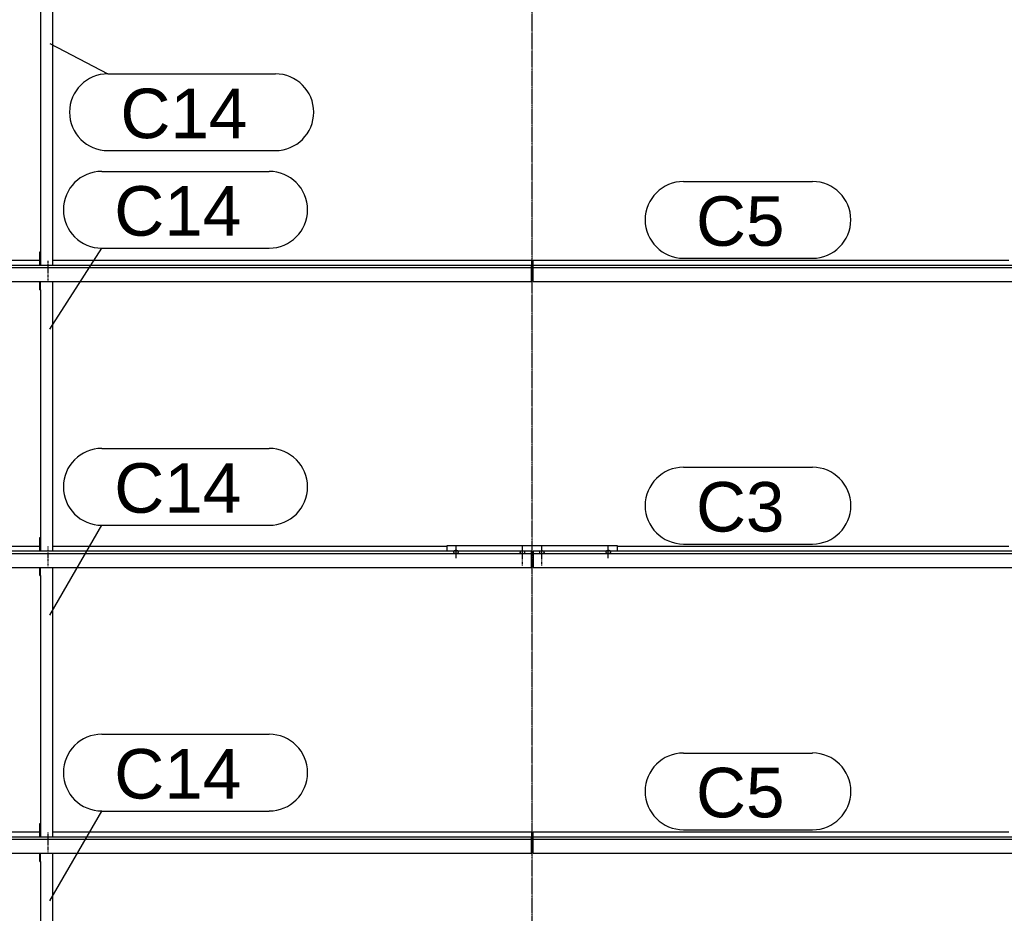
# Model space of a CAD drawing. Header units: millimetres. Extents: x -4888 to 73862, y -29046 to 15504.
# Tile 48 of 111: x 26149 to 29705, y 1009 to 4238. Entities that reach past the tile are written whole.
import ezdxf

# ---------------------------------------------------------------- set-up
doc = ezdxf.new("R2010")
doc.units = ezdxf.units.MM
doc.linetypes.add('DXK_LINE_DOT2', pattern=[3.9198, 1.9599, -1.9599])
doc.linetypes.add('DXK_LINE_DOT3', pattern=[5.9187, 2.979, -0.9799, 0.9799, -0.9799])
doc.styles.add('Arial', font='ARIAL.TTF', dxfattribs={"height": 0.2})

# ---------------------------------------------------------------- blocks, each defined once
blk = doc.blocks.new('Bolt-1953139-17932 - 1282')
at = {"color": 5, "linetype": 'Continuous'}
for p, q in [((28266.2, 2315.7), (28266, 2315.2)), ((28266, 2315.2), (28266, 2314.8)), ((28266, 2314.8), (28266, 2314.3)), ((28266, 2314.3), (28266.2, 2313.8)), ((28266.4, 2316.2), (28266.2, 2315.7)), ((28266.2, 2313.8), (28266.4, 2313.4)), ((28266.7, 2316.6), (28266.4, 2316.2)), ((28266.4, 2313.4), (28266.7, 2312.9)), ((28267.1, 2317), (28266.7, 2316.6)), ((28266.7, 2312.9), (28267.1, 2312.5)), ((28267.5, 2317.4), (28267.1, 2317)), ((28267.1, 2312.5), (28267.5, 2312.1)), ((28268, 2317.8), (28267.5, 2317.4)), ((28267.5, 2312.1), (28268, 2311.7)), ((28268.6, 2318.2), (28268, 2317.8)), ((28269.3, 2318.5), (28268.6, 2318.2)), ((28270, 2318.7), (28269.3, 2318.5)), ((28270.8, 2319), (28270, 2318.7)), ((28271.6, 2319.2), (28270.8, 2319)), ((28272.4, 2319.3), (28271.6, 2319.2)), ((28273.2, 2319.5), (28272.4, 2319.3)), ((28274.1, 2319.5), (28273.2, 2319.5)), ((28275, 2319.6), (28274.1, 2319.5)), ((28275, 2292.2), (28275, 2334.6)), ((28275.9, 2319.5), (28275, 2319.6)), ((28276.8, 2319.5), (28275.9, 2319.5)), ((28277.6, 2319.3), (28276.8, 2319.5)), ((28278.4, 2319.2), (28277.6, 2319.3)), ((28279.2, 2319), (28278.4, 2319.2)), ((28280, 2318.7), (28279.2, 2319)), ((28280.7, 2318.5), (28280, 2318.7)), ((28281.4, 2318.2), (28280.7, 2318.5)), ((28282, 2317.8), (28281.4, 2318.2)), ((28282.5, 2317.4), (28282, 2317.8)), ((28282, 2311.7), (28282.5, 2312.1)), ((28282.9, 2317), (28282.5, 2317.4)), ((28282.5, 2312.1), (28282.9, 2312.5)), ((28283.3, 2316.6), (28282.9, 2317)), ((28282.9, 2312.5), (28283.3, 2312.9)), ((28283.6, 2316.2), (28283.3, 2316.6)), ((28283.3, 2312.9), (28283.6, 2313.4)), ((28283.8, 2315.7), (28283.6, 2316.2)), ((28283.6, 2313.4), (28283.8, 2313.8)), ((28284, 2315.2), (28283.8, 2315.7)), ((28283.8, 2313.8), (28284, 2314.3)), ((28284, 2314.8), (28284, 2315.2)), ((28284, 2314.3), (28284, 2314.8)), ((28268, 2311.7), (28268.6, 2311.4)), ((28268.6, 2311.4), (28269.3, 2311.1)), ((28269.3, 2311.1), (28270, 2310.8)), ((28270, 2310.8), (28270.8, 2310.5)), ((28270.8, 2310.5), (28271.6, 2310.3)), ((28271.6, 2310.3), (28272.4, 2310.2)), ((28272.4, 2310.2), (28273.2, 2310.1)), ((28273.2, 2310.1), (28274.1, 2310)), ((28274.1, 2310), (28275, 2310)), ((28275, 2310), (28275.9, 2310)), ((28275.9, 2310), (28276.8, 2310.1)), ((28276.8, 2310.1), (28277.6, 2310.2)), ((28277.6, 2310.2), (28278.4, 2310.3)), ((28278.4, 2310.3), (28279.2, 2310.5)), ((28279.2, 2310.5), (28280, 2310.8)), ((28280, 2310.8), (28280.7, 2311.1)), ((28280.7, 2311.1), (28281.4, 2311.4)), ((28281.4, 2311.4), (28282, 2311.7))]:
    blk.add_line(p, q, dxfattribs=at)
blk = doc.blocks.new('Part-1953139-17098 - 1282')
at = {"color": 3, "linetype": 'Continuous'}
for p, q in [((24503, 3349.9), (24503, 3291.7)), ((27997, 3349.9), (24503, 3349.9)), ((24807, 3368.6), (26222, 3368.6)), ((26269, 3368.6), (27997, 3368.6)), ((27997, 3368.6), (27997, 3349.9)), ((27997, 3291.7), (27997, 3349.9)), ((24503, 3342.5), (27997, 3342.5)), ((24503, 3291.7), (27997, 3291.7))]:
    blk.add_line(p, q, dxfattribs=at)
blk = doc.blocks.new('Bolt-1953139-18472 - 1282')
at = {"color": 5, "linetype": 'DXK_LINE_DOT2'}
blk.add_line((26250, 1271.2), (26250, 1228.9), dxfattribs=at)
blk = doc.blocks.new('Part-1953139-18471 - 1282')
at = {"color": 3, "linetype": 'Continuous'}
for p, q in [((26222, 1196.4), (26222, 1226)), ((26224, 1196.4), (26224, 1226)), ((26269, 251.4), (26269, 1226)), ((26222, 1196.4), (26224, 1196.4)), ((26224, 1196.4), (26224, 251.4)), ((26222, 251.4), (26222, 300.7)), ((26222, 300.7), (26224, 300.7))]:
    blk.add_line(p, q, dxfattribs=at)
blk = doc.blocks.new('Part-1953139-17110 - 1282')
at = {"color": 3, "linetype": 'Continuous'}
for p, q in [((28003, 1284.2), (28003, 1302.9)), ((28003, 1302.9), (29722, 1302.9)), ((28003, 1226), (28003, 1284.2)), ((31497, 1284.2), (28003, 1284.2)), ((29769, 1302.9), (31193, 1302.9)), ((31497, 1226), (31497, 1284.2)), ((28003, 1276.8), (31497, 1276.8)), ((28003, 1226), (31497, 1226))]:
    blk.add_line(p, q, dxfattribs=at)
blk = doc.blocks.new('GridLine-1953139-4949 - 1282')
at = {"color": 174, "linetype": 'DXK_LINE_DOT3'}
blk.add_line((28000, -1750), (28000, 12340), dxfattribs=at)
blk = doc.blocks.new('Part-1953139-17112 - 1282')
at = {"color": 3, "linetype": 'Continuous'}
for p, q in [((28003, 3349.9), (28003, 3368.6)), ((28003, 3368.6), (29722, 3368.6)), ((28003, 3291.7), (28003, 3349.9)), ((31497, 3349.9), (28003, 3349.9)), ((29769, 3368.6), (31193, 3368.6)), ((31497, 3291.7), (31497, 3349.9)), ((28003, 3342.5), (31497, 3342.5)), ((28003, 3291.7), (31497, 3291.7))]:
    blk.add_line(p, q, dxfattribs=at)
blk = doc.blocks.new('Part-1953139-17096 - 1282')
at = {"color": 3, "linetype": 'Continuous'}
for p, q in [((24503, 1284.2), (24503, 1226)), ((27997, 1284.2), (24503, 1284.2)), ((24807, 1302.9), (26222, 1302.9)), ((26269, 1302.9), (27997, 1302.9)), ((27997, 1302.9), (27997, 1284.2)), ((27997, 1226), (27997, 1284.2)), ((24503, 1276.8), (27997, 1276.8)), ((24503, 1226), (27997, 1226))]:
    blk.add_line(p, q, dxfattribs=at)
blk = doc.blocks.new('Part-1953139-17097 - 1282')
at = {"color": 3, "linetype": 'Continuous'}
for p, q in [((24503, 2317.1), (24503, 2335.8)), ((24503, 2335.8), (26222, 2335.8)), ((24503, 2258.8), (24503, 2317.1)), ((27997, 2317.1), (24503, 2317.1)), ((26269, 2335.8), (27693, 2335.8)), ((27997, 2258.8), (27997, 2317.1)), ((24503, 2309.6), (27997, 2309.6)), ((24503, 2258.8), (27997, 2258.8))]:
    blk.add_line(p, q, dxfattribs=at)
blk = doc.blocks.new('Part-1953139-17111 - 1282')
at = {"color": 3, "linetype": 'Continuous'}
for p, q in [((28003, 2317.1), (28003, 2258.8)), ((31497, 2317.1), (28003, 2317.1)), ((28307, 2335.8), (29722, 2335.8)), ((29769, 2335.8), (31497, 2335.8)), ((31497, 2335.8), (31497, 2317.1)), ((31497, 2258.8), (31497, 2317.1)), ((28003, 2309.6), (31497, 2309.6)), ((28003, 2258.8), (31497, 2258.8))]:
    blk.add_line(p, q, dxfattribs=at)
blk = doc.blocks.new('Bolt-1953139-17929 - 1282')
at = {"color": 5, "linetype": 'DXK_LINE_DOT2'}
blk.add_line((28035, 2263.9), (28035, 2306.2), dxfattribs=at)
blk = doc.blocks.new('Bolt-1953139-17933 - 1282')
at = {"color": 5, "linetype": 'Continuous'}
for p, q in [((27716.2, 2315.7), (27716, 2315.2)), ((27716, 2315.2), (27716, 2314.8)), ((27716, 2314.8), (27716, 2314.3)), ((27716, 2314.3), (27716.2, 2313.8)), ((27716.4, 2316.2), (27716.2, 2315.7)), ((27716.2, 2313.8), (27716.4, 2313.4)), ((27716.7, 2316.6), (27716.4, 2316.2)), ((27716.4, 2313.4), (27716.7, 2312.9)), ((27717.1, 2317), (27716.7, 2316.6)), ((27716.7, 2312.9), (27717.1, 2312.5)), ((27717.5, 2317.4), (27717.1, 2317)), ((27717.1, 2312.5), (27717.5, 2312.1)), ((27718, 2317.8), (27717.5, 2317.4)), ((27717.5, 2312.1), (27718, 2311.7)), ((27718.6, 2318.2), (27718, 2317.8)), ((27719.3, 2318.5), (27718.6, 2318.2)), ((27720, 2318.7), (27719.3, 2318.5)), ((27720.8, 2319), (27720, 2318.7)), ((27721.6, 2319.2), (27720.8, 2319)), ((27722.4, 2319.3), (27721.6, 2319.2)), ((27723.2, 2319.5), (27722.4, 2319.3)), ((27724.1, 2319.5), (27723.2, 2319.5)), ((27725, 2319.6), (27724.1, 2319.5)), ((27725, 2292.2), (27725, 2334.6)), ((27725.9, 2319.5), (27725, 2319.6)), ((27726.8, 2319.5), (27725.9, 2319.5)), ((27727.6, 2319.3), (27726.8, 2319.5)), ((27728.4, 2319.2), (27727.6, 2319.3)), ((27729.2, 2319), (27728.4, 2319.2)), ((27730, 2318.7), (27729.2, 2319)), ((27730.7, 2318.5), (27730, 2318.7)), ((27731.4, 2318.2), (27730.7, 2318.5)), ((27732, 2317.8), (27731.4, 2318.2)), ((27732.5, 2317.4), (27732, 2317.8)), ((27732, 2311.7), (27732.5, 2312.1)), ((27732.9, 2317), (27732.5, 2317.4)), ((27732.5, 2312.1), (27732.9, 2312.5)), ((27733.3, 2316.6), (27732.9, 2317)), ((27732.9, 2312.5), (27733.3, 2312.9)), ((27733.6, 2316.2), (27733.3, 2316.6)), ((27733.3, 2312.9), (27733.6, 2313.4)), ((27733.8, 2315.7), (27733.6, 2316.2)), ((27733.6, 2313.4), (27733.8, 2313.8)), ((27734, 2315.2), (27733.8, 2315.7)), ((27733.8, 2313.8), (27734, 2314.3)), ((27734, 2314.8), (27734, 2315.2)), ((27734, 2314.3), (27734, 2314.8)), ((27718, 2311.7), (27718.6, 2311.4)), ((27718.6, 2311.4), (27719.3, 2311.1)), ((27719.3, 2311.1), (27720, 2310.8)), ((27720, 2310.8), (27720.8, 2310.5)), ((27720.8, 2310.5), (27721.6, 2310.3)), ((27721.6, 2310.3), (27722.4, 2310.2)), ((27722.4, 2310.2), (27723.2, 2310.1)), ((27723.2, 2310.1), (27724.1, 2310)), ((27724.1, 2310), (27725, 2310)), ((27725, 2310), (27725.9, 2310)), ((27725.9, 2310), (27726.8, 2310.1)), ((27726.8, 2310.1), (27727.6, 2310.2)), ((27727.6, 2310.2), (27728.4, 2310.3)), ((27728.4, 2310.3), (27729.2, 2310.5)), ((27729.2, 2310.5), (27730, 2310.8)), ((27730, 2310.8), (27730.7, 2311.1)), ((27730.7, 2311.1), (27731.4, 2311.4)), ((27731.4, 2311.4), (27732, 2311.7))]:
    blk.add_line(p, q, dxfattribs=at)
blk = doc.blocks.new('Part-1953139-18480 - 1282')
at = {"color": 3, "linetype": 'Continuous'}
for p, q in [((26222, 4295), (26222, 4324.5)), ((26224, 4295), (26224, 4324.5)), ((26269, 3349.9), (26269, 4324.5)), ((26222, 4295), (26224, 4295)), ((26224, 4295), (26224, 3349.9)), ((26222, 3349.9), (26222, 3399.3)), ((26222, 3399.3), (26224, 3399.3))]:
    blk.add_line(p, q, dxfattribs=at)
blk = doc.blocks.new('Part-1953139-18474 - 1282')
at = {"color": 3, "linetype": 'Continuous'}
for p, q in [((26222, 2229.3), (26222, 2258.8)), ((26224, 2229.3), (26224, 2258.8)), ((26269, 1284.2), (26269, 2258.8)), ((26222, 2229.3), (26224, 2229.3)), ((26224, 2229.3), (26224, 1284.2)), ((26222, 1284.2), (26222, 1333.6)), ((26222, 1333.6), (26224, 1333.6))]:
    blk.add_line(p, q, dxfattribs=at)
blk = doc.blocks.new('Part-1953139-17927 - 1282')
at = {"color": 3, "linetype": 'Continuous'}
for p, q in [((27693, 2317.1), (27693, 2338.2)), ((27693, 2338.2), (28307, 2338.2)), ((27997, 2316.3), (28003, 2316.3)), ((28307, 2338.2), (28307, 2317.1)), ((27997, 2307.8), (28003, 2307.8)), ((27997, 2261.3), (28003, 2261.3))]:
    blk.add_line(p, q, dxfattribs=at)
blk = doc.blocks.new('Bolt-1953139-17928 - 1282')
at = {"color": 5, "linetype": 'Continuous'}
for p, q in [((28026.2, 2314.3), (28026, 2313.9)), ((28026, 2313.9), (28026, 2313.4)), ((28026, 2313.4), (28026, 2312.9)), ((28026, 2312.9), (28026.2, 2312.5)), ((28026.4, 2314.8), (28026.2, 2314.3)), ((28026.2, 2312.5), (28026.4, 2312)), ((28026.7, 2315.2), (28026.4, 2314.8)), ((28026.4, 2312), (28026.7, 2311.6)), ((28027.1, 2315.7), (28026.7, 2315.2)), ((28027.5, 2316.1), (28027.1, 2315.7)), ((28028, 2316.4), (28027.5, 2316.1)), ((28028.6, 2316.8), (28028, 2316.4)), ((28029.3, 2317.1), (28028.6, 2316.8)), ((28030, 2317.4), (28029.3, 2317.1)), ((28030.8, 2317.6), (28030, 2317.4)), ((28031.6, 2317.8), (28030.8, 2317.6)), ((28032.4, 2318), (28031.6, 2317.8)), ((28033.2, 2318.1), (28032.4, 2318)), ((28034.1, 2318.2), (28033.2, 2318.1)), ((28035, 2318.2), (28034.1, 2318.2)), ((28035, 2293.7), (28035, 2336)), ((28035.9, 2318.2), (28035, 2318.2)), ((28036.8, 2318.1), (28035.9, 2318.2)), ((28037.6, 2318), (28036.8, 2318.1)), ((28038.4, 2317.8), (28037.6, 2318)), ((28039.2, 2317.6), (28038.4, 2317.8)), ((28040, 2317.4), (28039.2, 2317.6)), ((28040.7, 2317.1), (28040, 2317.4)), ((28041.4, 2316.8), (28040.7, 2317.1)), ((28042, 2316.4), (28041.4, 2316.8)), ((28042.5, 2316.1), (28042, 2316.4)), ((28042.9, 2315.7), (28042.5, 2316.1)), ((28043.3, 2315.2), (28042.9, 2315.7)), ((28043.6, 2314.8), (28043.3, 2315.2)), ((28043.3, 2311.6), (28043.6, 2312)), ((28043.8, 2314.3), (28043.6, 2314.8)), ((28043.6, 2312), (28043.8, 2312.5)), ((28044, 2313.9), (28043.8, 2314.3)), ((28043.8, 2312.5), (28044, 2312.9)), ((28044, 2313.4), (28044, 2313.9)), ((28044, 2312.9), (28044, 2313.4)), ((28026.7, 2311.6), (28027.1, 2311.2)), ((28027.1, 2311.2), (28027.5, 2310.7)), ((28027.5, 2310.7), (28028, 2310.4)), ((28028, 2310.4), (28028.6, 2310)), ((28028.6, 2310), (28029.3, 2309.7)), ((28029.3, 2309.7), (28030, 2309.4)), ((28030, 2309.4), (28030.8, 2309.2)), ((28030.8, 2309.2), (28031.6, 2309)), ((28031.6, 2309), (28032.4, 2308.8)), ((28032.4, 2308.8), (28033.2, 2308.7)), ((28033.2, 2308.7), (28034.1, 2308.6)), ((28034.1, 2308.6), (28035, 2308.6)), ((28035, 2308.6), (28035.9, 2308.6)), ((28035.9, 2308.6), (28036.8, 2308.7)), ((28036.8, 2308.7), (28037.6, 2308.8)), ((28037.6, 2308.8), (28038.4, 2309)), ((28038.4, 2309), (28039.2, 2309.2)), ((28039.2, 2309.2), (28040, 2309.4)), ((28040, 2309.4), (28040.7, 2309.7)), ((28040.7, 2309.7), (28041.4, 2310)), ((28041.4, 2310), (28042, 2310.4)), ((28042, 2310.4), (28042.5, 2310.7)), ((28042.5, 2310.7), (28042.9, 2311.2)), ((28042.9, 2311.2), (28043.3, 2311.6))]:
    blk.add_line(p, q, dxfattribs=at)
blk = doc.blocks.new('Bolt-1953139-17930 - 1282')
at = {"color": 5, "linetype": 'Continuous'}
for p, q in [((27956.2, 2314.3), (27956, 2313.9)), ((27956, 2313.9), (27956, 2313.4)), ((27956, 2313.4), (27956, 2312.9)), ((27956, 2312.9), (27956.2, 2312.5)), ((27956.4, 2314.8), (27956.2, 2314.3)), ((27956.2, 2312.5), (27956.4, 2312)), ((27956.7, 2315.2), (27956.4, 2314.8)), ((27956.4, 2312), (27956.7, 2311.6)), ((27957.1, 2315.7), (27956.7, 2315.2)), ((27957.5, 2316.1), (27957.1, 2315.7)), ((27958, 2316.4), (27957.5, 2316.1)), ((27958.6, 2316.8), (27958, 2316.4)), ((27959.3, 2317.1), (27958.6, 2316.8)), ((27960, 2317.4), (27959.3, 2317.1)), ((27960.8, 2317.6), (27960, 2317.4)), ((27961.6, 2317.8), (27960.8, 2317.6)), ((27962.4, 2318), (27961.6, 2317.8)), ((27963.2, 2318.1), (27962.4, 2318)), ((27964.1, 2318.2), (27963.2, 2318.1)), ((27965, 2318.2), (27964.1, 2318.2)), ((27965, 2293.7), (27965, 2336)), ((27965.9, 2318.2), (27965, 2318.2)), ((27966.8, 2318.1), (27965.9, 2318.2)), ((27967.6, 2318), (27966.8, 2318.1)), ((27968.4, 2317.8), (27967.6, 2318)), ((27969.2, 2317.6), (27968.4, 2317.8)), ((27970, 2317.4), (27969.2, 2317.6)), ((27970.7, 2317.1), (27970, 2317.4)), ((27971.4, 2316.8), (27970.7, 2317.1)), ((27972, 2316.4), (27971.4, 2316.8)), ((27972.5, 2316.1), (27972, 2316.4)), ((27972.9, 2315.7), (27972.5, 2316.1)), ((27973.3, 2315.2), (27972.9, 2315.7)), ((27973.6, 2314.8), (27973.3, 2315.2)), ((27973.3, 2311.6), (27973.6, 2312)), ((27973.8, 2314.3), (27973.6, 2314.8)), ((27973.6, 2312), (27973.8, 2312.5)), ((27974, 2313.9), (27973.8, 2314.3)), ((27973.8, 2312.5), (27974, 2312.9)), ((27974, 2313.4), (27974, 2313.9)), ((27974, 2312.9), (27974, 2313.4)), ((27956.7, 2311.6), (27957.1, 2311.2)), ((27957.1, 2311.2), (27957.5, 2310.7)), ((27957.5, 2310.7), (27958, 2310.4)), ((27958, 2310.4), (27958.6, 2310)), ((27958.6, 2310), (27959.3, 2309.7)), ((27959.3, 2309.7), (27960, 2309.4)), ((27960, 2309.4), (27960.8, 2309.2)), ((27960.8, 2309.2), (27961.6, 2309)), ((27961.6, 2309), (27962.4, 2308.8)), ((27962.4, 2308.8), (27963.2, 2308.7)), ((27963.2, 2308.7), (27964.1, 2308.6)), ((27964.1, 2308.6), (27965, 2308.6)), ((27965, 2308.6), (27965.9, 2308.6)), ((27965.9, 2308.6), (27966.8, 2308.7)), ((27966.8, 2308.7), (27967.6, 2308.8)), ((27967.6, 2308.8), (27968.4, 2309)), ((27968.4, 2309), (27969.2, 2309.2)), ((27969.2, 2309.2), (27970, 2309.4)), ((27970, 2309.4), (27970.7, 2309.7)), ((27970.7, 2309.7), (27971.4, 2310)), ((27971.4, 2310), (27972, 2310.4)), ((27972, 2310.4), (27972.5, 2310.7)), ((27972.5, 2310.7), (27972.9, 2311.2)), ((27972.9, 2311.2), (27973.3, 2311.6))]:
    blk.add_line(p, q, dxfattribs=at)
blk = doc.blocks.new('Bolt-1953139-17931 - 1282')
at = {"color": 5, "linetype": 'DXK_LINE_DOT2'}
blk.add_line((27965, 2263.9), (27965, 2306.2), dxfattribs=at)
blk = doc.blocks.new('Bolt-1953139-18473 - 1282')
at = {"color": 5, "linetype": 'DXK_LINE_DOT2'}
blk.add_line((26250, 1301), (26250, 1258.7), dxfattribs=at)
blk = doc.blocks.new('Bolt-1953139-18479 - 1282')
at = {"color": 5, "linetype": 'DXK_LINE_DOT2'}
blk.add_line((26250, 3366.8), (26250, 3324.4), dxfattribs=at)
blk = doc.blocks.new('Bolt-1953139-18475 - 1282')
at = {"color": 5, "linetype": 'DXK_LINE_DOT2'}
blk.add_line((26250, 2304.1), (26250, 2261.8), dxfattribs=at)
blk = doc.blocks.new('Bolt-1953139-18476 - 1282')
at = {"color": 5, "linetype": 'DXK_LINE_DOT2'}
blk.add_line((26250, 2333.9), (26250, 2291.6), dxfattribs=at)
blk = doc.blocks.new('Part-1953139-18477 - 1282')
at = {"color": 3, "linetype": 'Continuous'}
for p, q in [((26222, 3262.1), (26222, 3291.7)), ((26224, 3262.1), (26224, 3291.7)), ((26269, 2317.1), (26269, 3291.7)), ((26222, 3262.1), (26224, 3262.1)), ((26224, 3262.1), (26224, 2317.1)), ((26222, 2317.1), (26222, 2366.4)), ((26222, 2366.4), (26224, 2366.4))]:
    blk.add_line(p, q, dxfattribs=at)
blk = doc.blocks.new('Bolt-1953139-18478 - 1282')
at = {"color": 5, "linetype": 'DXK_LINE_DOT2'}
blk.add_line((26250, 3337), (26250, 3294.6), dxfattribs=at)
blk = doc.blocks.new('Mark-1953139-19649 - 1282')
at = {"color": 136, "linetype": 'Continuous'}
for p, q in [((26445.3, 3690.1), (27050, 3690.1)), ((26257.8, 3119.3), (26445.3, 3412.6)), ((26445.3, 3412.6), (27050, 3412.6))]:
    blk.add_line(p, q, dxfattribs=at)
for centre, start, end in [((26445.3, 3551.4), 90, 270), ((27050, 3551.4), 270, 90)]:
    blk.add_arc(centre, 138.7, start, end, dxfattribs=at)
at = {"color": 0}
blk.add_wipeout([(26948.8, 3457.6), (26948.8, 3645.1), (26490.3, 3645.1), (26490.3, 3457.6)], dxfattribs=at)
blk.add_wipeout([(26948.8, 3457.6), (26948.8, 3645.1), (26490.3, 3645.1), (26490.3, 3457.6)], dxfattribs=at)
at = {"color": 2, "style": 'Arial'}
blk.add_text('C14', height=179.08, dxfattribs=at).set_placement((26490.3, 3457.6))
blk = doc.blocks.new('Mark-1953139-19280 - 1282')
at = {"color": 136, "linetype": 'Continuous'}
for p, q in [((28546.7, 3653.6), (29012.5, 3653.6)), ((28546.7, 3376.1), (29012.5, 3376.1))]:
    blk.add_line(p, q, dxfattribs=at)
for centre, start, end in [((28546.7, 3514.9), 90, 270), ((29012.5, 3514.9), 270, 90)]:
    blk.add_arc(centre, 138.7, start, end, dxfattribs=at)
at = {"color": 0}
blk.add_wipeout([(28911.3, 3421.1), (28911.3, 3608.6), (28591.7, 3608.6), (28591.7, 3421.1)], dxfattribs=at)
blk.add_wipeout([(28911.3, 3421.1), (28911.3, 3608.6), (28591.7, 3608.6), (28591.7, 3421.1)], dxfattribs=at)
at = {"color": 2, "style": 'Arial'}
blk.add_text('C5', height=179.08, dxfattribs=at).set_placement((28591.7, 3421.1))
blk = doc.blocks.new('Mark-1953139-19647 - 1282')
at = {"color": 136, "linetype": 'Continuous'}
for p, q in [((26445.3, 1655.8), (27050, 1655.8)), ((26257.8, 1053.6), (26445.3, 1378.3)), ((26445.3, 1378.3), (27050, 1378.3))]:
    blk.add_line(p, q, dxfattribs=at)
for centre, start, end in [((26445.3, 1517.1), 90, 270), ((27050, 1517.1), 270, 90)]:
    blk.add_arc(centre, 138.7, start, end, dxfattribs=at)
at = {"color": 0}
blk.add_wipeout([(26948.8, 1423.3), (26948.8, 1610.8), (26490.3, 1610.8), (26490.3, 1423.3)], dxfattribs=at)
blk.add_wipeout([(26948.8, 1423.3), (26948.8, 1610.8), (26490.3, 1610.8), (26490.3, 1423.3)], dxfattribs=at)
at = {"color": 2, "style": 'Arial'}
blk.add_text('C14', height=179.08, dxfattribs=at).set_placement((26490.3, 1423.3))
blk = doc.blocks.new('Mark-1953139-19648 - 1282')
at = {"color": 136, "linetype": 'Continuous'}
for p, q in [((26445.3, 2688.7), (27050, 2688.7)), ((26257.8, 2086.4), (26445.3, 2411.2)), ((26445.3, 2411.2), (27050, 2411.2))]:
    blk.add_line(p, q, dxfattribs=at)
for centre, start, end in [((26445.3, 2549.9), 90, 270), ((27050, 2549.9), 270, 90)]:
    blk.add_arc(centre, 138.8, start, end, dxfattribs=at)
at = {"color": 0}
blk.add_wipeout([(26948.8, 2456.2), (26948.8, 2643.7), (26490.3, 2643.7), (26490.3, 2456.2)], dxfattribs=at)
blk.add_wipeout([(26948.8, 2456.2), (26948.8, 2643.7), (26490.3, 2643.7), (26490.3, 2456.2)], dxfattribs=at)
at = {"color": 2, "style": 'Arial'}
blk.add_text('C14', height=179.08, dxfattribs=at).set_placement((26490.3, 2456.2))
blk = doc.blocks.new('Mark-1953139-19278 - 1282')
at = {"color": 136, "linetype": 'Continuous'}
for p, q in [((28546.7, 1587.9), (29012.5, 1587.9)), ((28546.7, 1310.4), (29012.5, 1310.4))]:
    blk.add_line(p, q, dxfattribs=at)
for centre, radius, start, end in [((28546.7, 1449.2), 138.7, 90, 270), ((29012.5, 1449.2), 138.8, 270, 90)]:
    blk.add_arc(centre, radius, start, end, dxfattribs=at)
at = {"color": 0}
blk.add_wipeout([(28911.3, 1355.4), (28911.3, 1542.9), (28591.7, 1542.9), (28591.7, 1355.4)], dxfattribs=at)
blk.add_wipeout([(28911.3, 1355.4), (28911.3, 1542.9), (28591.7, 1542.9), (28591.7, 1355.4)], dxfattribs=at)
at = {"color": 2, "style": 'Arial'}
blk.add_text('C5', height=179.08, dxfattribs=at).set_placement((28591.7, 1355.4))
blk = doc.blocks.new('Mark-1953139-19279 - 1282')
at = {"color": 136, "linetype": 'Continuous'}
for p, q in [((28546.7, 2620.8), (29012.5, 2620.8)), ((28546.7, 2343.3), (29012.5, 2343.3))]:
    blk.add_line(p, q, dxfattribs=at)
for centre, radius, start, end in [((28546.7, 2482), 138.7, 90, 270), ((29012.5, 2482), 138.8, 270, 90)]:
    blk.add_arc(centre, radius, start, end, dxfattribs=at)
at = {"color": 0}
blk.add_wipeout([(28911.3, 2388.3), (28911.3, 2575.8), (28591.7, 2575.8), (28591.7, 2388.3)], dxfattribs=at)
blk.add_wipeout([(28911.3, 2388.3), (28911.3, 2575.8), (28591.7, 2575.8), (28591.7, 2388.3)], dxfattribs=at)
at = {"color": 2, "style": 'Arial'}
blk.add_text('C3', height=179.08, dxfattribs=at).set_placement((28591.7, 2388.3))
blk = doc.blocks.new('Mark-1953139-19650 - 1282')
at = {"color": 136, "linetype": 'Continuous'}
for p, q in [((26257.8, 4152.1), (26467.5, 4042.6)), ((26467.5, 4042.6), (27072.3, 4042.6)), ((26467.5, 3765.1), (27072.3, 3765.1))]:
    blk.add_line(p, q, dxfattribs=at)
for centre, start, end in [((26467.5, 3903.9), 90, 270), ((27072.3, 3903.9), 270, 90)]:
    blk.add_arc(centre, 138.7, start, end, dxfattribs=at)
at = {"color": 0}
blk.add_wipeout([(26971, 3810.1), (26971, 3997.6), (26512.5, 3997.6), (26512.5, 3810.1)], dxfattribs=at)
blk.add_wipeout([(26971, 3810.1), (26971, 3997.6), (26512.5, 3997.6), (26512.5, 3810.1)], dxfattribs=at)
at = {"color": 2, "style": 'Arial'}
blk.add_text('C14', height=179.08, dxfattribs=at).set_placement((26512.5, 3810.1))

msp = doc.modelspace()

# ---------------------------------------------------------------- block references
for name in ['GridLine-1953139-4949 - 1282', 'Part-1953139-18480 - 1282', 'Part-1953139-17098 - 1282', 'Bolt-1953139-18479 - 1282', 'Part-1953139-17112 - 1282', 'Bolt-1953139-18478 - 1282', 'Part-1953139-18477 - 1282', 'Part-1953139-17097 - 1282', 'Bolt-1953139-18476 - 1282', 'Part-1953139-17927 - 1282', 'Bolt-1953139-17933 - 1282', 'Bolt-1953139-17930 - 1282', 'Part-1953139-17111 - 1282', 'Bolt-1953139-17928 - 1282', 'Bolt-1953139-17932 - 1282', 'Bolt-1953139-18475 - 1282', 'Bolt-1953139-17931 - 1282', 'Bolt-1953139-17929 - 1282', 'Part-1953139-18474 - 1282', 'Part-1953139-17096 - 1282', 'Bolt-1953139-18473 - 1282', 'Part-1953139-17110 - 1282', 'Bolt-1953139-18472 - 1282', 'Part-1953139-18471 - 1282']:
    msp.add_blockref(name, (0, 0))

# ---------------------------------------------------------------- next in the draw order: block references
for name in ['Mark-1953139-19650 - 1282', 'Mark-1953139-19649 - 1282', 'Mark-1953139-19280 - 1282', 'Mark-1953139-19648 - 1282', 'Mark-1953139-19279 - 1282', 'Mark-1953139-19647 - 1282', 'Mark-1953139-19278 - 1282']:
    msp.add_blockref(name, (0, 0))

doc.saveas('drawing.dxf')
